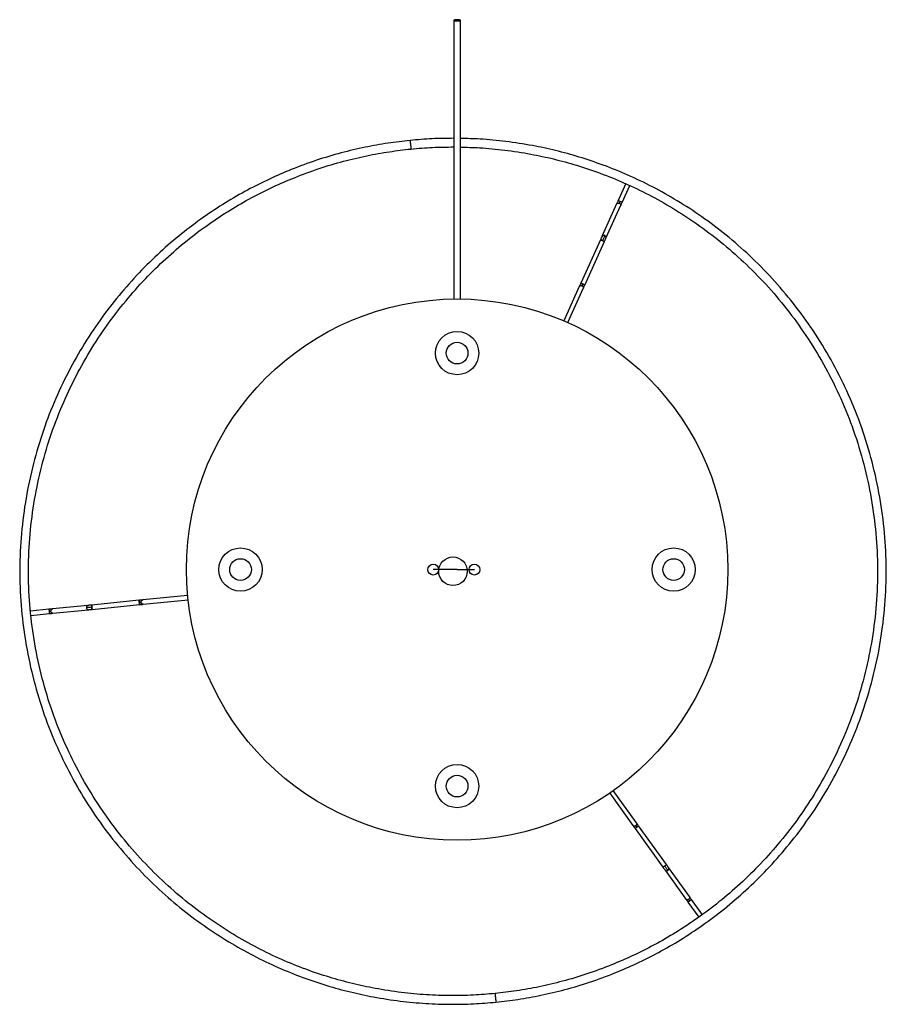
# Paper-space layout '_Inferior' of a CAD drawing. Header units: millimetres. Extents: x -220 to 180, y -201 to 254.
import ezdxf

# ---------------------------------------------------------------- set-up
doc = ezdxf.new("R2010")
doc.units = ezdxf.units.MM
doc.linetypes.add('CENTERX2', pattern=[20.32, 12.7, -2.54, 2.54, -2.54])

psp = doc.layouts.new('_Inferior')

# ---------------------------------------------------------------- linework, layer by layer
at = {"color": 7, "linetype": 'Continuous', "lineweight": 25}
for p, q in [((59.67, 178.28), (56.12, 170.42)), ((57.94, 169.59), (61.5, 177.45)), ((55.42, 168.87), (48.66, 153.9)), ((50.48, 153.07), (57.25, 168.05)), ((47.96, 152.35), (38.88, 132.26)), ((40.7, 131.44), (49.78, 151.53)), ((38.18, 130.72), (31.03, 114.88)), ((32.86, 114.08), (40.01, 129.89)), ((-142.67, -11.96), (-163.35, -14.02)), ((-188.66, -16.54), (-205.01, -18.17)), ((-165.04, -14.19), (-186.98, -16.38)), ((-186.78, -18.37), (-164.84, -16.18)), ((-163.15, -16.01), (-142.46, -13.95)), ((-206.7, -18.34), (-215.28, -19.19)), ((-215.09, -21.18), (-206.5, -20.33)), ((-204.82, -20.16), (-188.46, -18.53)), ((52.23, -103.24), (62.96, -118.18)), ((64.59, -117.01), (53.88, -102.1)), ((63.95, -119.55), (76.81, -137.46)), ((78.44, -136.29), (65.57, -118.39)), ((77.8, -138.84), (87.39, -152.19)), ((89.01, -151.02), (79.42, -137.67)), ((88.37, -153.56), (93.41, -160.57)), ((95.03, -159.4), (90, -152.4))]:
    psp.add_line(p, q, dxfattribs=at)
at = {"color": 7, "linetype": 'CENTERX2'}
for q in [(-29.24, 0), (-10.24, 0)]:
    psp.add_line((-18.24, 0), q, dxfattribs=at)
at = {"color": 7, "linetype": 'Continuous', "lineweight": 25, "flags": 128}
psp.add_lwpolyline([(-18.24, 253.45), (-17.67, 253.47), (-17.18, 253.53), (-16.86, 253.62), (-16.74, 253.72), (-16.86, 253.83), (-17.18, 253.92), (-17.67, 253.98), (-18.24, 254), (-18.82, 253.98), (-19.3, 253.92), (-19.63, 253.83), (-19.74, 253.72), (-19.63, 253.62), (-19.3, 253.53), (-18.82, 253.47), (-18.24, 253.45)], dxfattribs=at)
at = {"color": 7, "linetype": 'Continuous', "lineweight": 25}
for centre, radius in [((-18.24, 0), 125), ((-18.24, 100), 10), ((-18.24, 100), 5), ((-118.24, 0), 10), ((81.76, 0), 10), ((-118.24, 0), 5), ((81.76, 0), 5), ((-18.24, -100), 10), ((-18.24, -100), 5)]:
    psp.add_circle(centre, radius, dxfattribs=at)
at = {"color": 7, "linetype": 'Continuous'}
for centre, radius in [((-20.13, -0.77), 6.6), ((-29.24, 0), 2.5), ((-10.24, 0), 2.5)]:
    psp.add_circle(centre, radius, dxfattribs=at)
at = {"color": 7, "linetype": 'Continuous', "lineweight": 25}
for points, knots in [([(-19.74, 253.72), (-19.74, 251.7), (-19.74, 247.94), (-19.74, 242.64), (-19.74, 238.15), (-19.74, 234.44), (-19.74, 228.52), (-19.74, 220.42), (-19.74, 209.95), (-19.74, 199.16), (-19.74, 187.79), (-19.74, 175.99), (-19.74, 165.66), (-19.74, 156.62), (-19.74, 148.48), (-19.74, 139.98), (-19.74, 132.07), (-19.74, 127.07), (-19.74, 124.96)], [0, 0, 0, 0, 0.047371, 0.088274, 0.122941, 0.151474, 0.174173, 0.260045, 0.339028, 0.418081, 0.512199, 0.604992, 0.693015, 0.751609, 0.81401, 0.881829, 0.950139, 1, 1, 1, 1]), ([(-16.74, 124.85), (-16.74, 126.29), (-16.74, 131.03), (-16.74, 138.98), (-16.74, 148.36), (-16.74, 157.49), (-16.74, 166.74), (-16.74, 176.3), (-16.74, 185.63), (-16.74, 192.79), (-16.74, 198.17), (-16.74, 202.35), (-16.74, 207.29), (-16.74, 213.07), (-16.74, 219.14), (-16.74, 225.4), (-16.74, 231.74), (-16.74, 238.61), (-16.74, 246.02), (-16.74, 251.09), (-16.74, 253.72)], [0, 0, 0, 0, 0.033907, 0.112154, 0.186926, 0.252787, 0.323725, 0.400739, 0.474233, 0.540763, 0.568087, 0.599915, 0.638319, 0.683265, 0.734693, 0.779609, 0.828482, 0.88136, 0.938407, 1, 1, 1, 1]), ([(-39.94, 198.25), (-43.34, 197.86), (-50.3, 197.06), (-60.92, 195.12), (-71.96, 192.52), (-83.37, 189.1), (-94.42, 185.04), (-105.03, 180.43), (-115.14, 175.34), (-125.34, 169.46), (-135.53, 162.73), (-145.65, 155.11), (-155.6, 146.56), (-165.27, 137.06), (-174.55, 126.59), (-183.32, 115.16), (-191.45, 102.78), (-198.82, 89.5), (-205.28, 75.39), (-210.73, 60.52), (-215.04, 45.01), (-218.13, 28.99), (-219.91, 12.61), (-220.33, -3.98), (-219.37, -20.61), (-217.04, -37.09), (-213.35, -53.27), (-208.37, -68.99), (-202.19, -84.08), (-194.9, -98.43), (-186.63, -111.94), (-177.51, -124.5), (-167.68, -136.06), (-157.26, -146.6), (-146.41, -156.08), (-135.25, -164.51), (-123.89, -171.92), (-112.45, -178.34), (-101.03, -183.82), (-89.71, -188.4), (-78.56, -192.16), (-67.63, -195.15), (-56.32, -197.58), (-44.7, -199.38), (-32.83, -200.48), (-21.5, -200.86), (-10.71, -200.66), (-3.72, -200.07), (-0.31, -199.79)], [0, 0, 0, 0, 0.016322, 0.033479, 0.05151, 0.070452, 0.090341, 0.107661, 0.125675, 0.144395, 0.163829, 0.18398, 0.204846, 0.226418, 0.248682, 0.271613, 0.29518, 0.319343, 0.344053, 0.369251, 0.394871, 0.420839, 0.447075, 0.473492, 0.5, 0.526508, 0.552925, 0.579161, 0.605129, 0.630749, 0.655947, 0.680657, 0.70482, 0.728387, 0.751318, 0.773582, 0.795154, 0.81602, 0.836171, 0.855605, 0.874325, 0.892339, 0.909659, 0.929548, 0.94849, 0.966521, 0.983678, 1, 1, 1, 1]), ([(-19.74, 199.21), (-23.07, 199.18), (-29.81, 199.13), (-36.53, 198.54), (-39.94, 198.25)], [0, 0, 0, 0, 0.4931363, 1, 1, 1, 1]), ([(-39.94, 198.25), (-39.94, 198.22), (-39.93, 198.18), (-39.91, 197.92), (-39.88, 197.66), (-39.85, 197.34), (-39.8, 196.88), (-39.74, 196.26), (-39.68, 195.63), (-39.63, 195.17), (-39.6, 194.85), (-39.58, 194.59), (-39.55, 194.34), (-39.55, 194.29), (-39.54, 194.27)], [0, 0, 0, 0, 0.121676, 0.186693, 0.252703, 0.318317, 0.382197, 0.5, 0.617803, 0.681683, 0.747297, 0.813307, 0.878324, 1, 1, 1, 1]), ([(-0.31, -199.79), (3.08, -199.4), (10.05, -198.6), (20.67, -196.66), (31.7, -194.06), (43.12, -190.64), (54.16, -186.58), (64.77, -181.97), (74.89, -176.88), (85.08, -171), (95.28, -164.27), (105.39, -156.65), (115.34, -148.1), (125.01, -138.6), (134.29, -128.13), (143.07, -116.7), (151.2, -104.32), (158.56, -91.04), (165.03, -76.93), (170.47, -62.06), (174.79, -46.55), (177.87, -30.53), (179.65, -14.15), (180.08, 2.44), (179.12, 19.07), (176.78, 35.55), (173.09, 51.73), (168.12, 67.45), (161.93, 82.54), (154.65, 96.9), (146.38, 110.4), (137.26, 122.96), (127.42, 134.53), (117.01, 145.06), (106.15, 154.54), (94.99, 162.97), (83.64, 170.38), (72.2, 176.8), (60.78, 182.28), (49.45, 186.86), (38.3, 190.62), (27.38, 193.61), (16.07, 196.05), (4.44, 197.83), (-6.69, 198.91), (-13.7, 199.08), (-16.74, 199.15)], [0, 0, 0, 0, 0.016948, 0.034764, 0.053488, 0.073157, 0.09381, 0.111795, 0.130501, 0.14994, 0.17012, 0.191044, 0.212712, 0.235112, 0.258231, 0.282042, 0.306515, 0.331606, 0.357264, 0.38343, 0.410034, 0.436999, 0.464242, 0.491673, 0.5192, 0.546726, 0.574157, 0.6014, 0.628365, 0.654969, 0.681135, 0.706794, 0.731884, 0.756357, 0.780168, 0.803287, 0.825688, 0.847355, 0.868279, 0.888459, 0.907898, 0.926604, 0.944589, 0.965242, 0.984912, 1, 1, 1, 1]), ([(-0.71, -195.81), (-4.05, -196.09), (-10.9, -196.67), (-21.47, -196.86), (-32.58, -196.49), (-44.2, -195.41), (-55.6, -193.65), (-66.68, -191.26), (-77.39, -188.33), (-88.32, -184.65), (-99.41, -180.16), (-110.61, -174.79), (-121.82, -168.5), (-132.94, -161.24), (-143.88, -152.97), (-154.52, -143.68), (-164.72, -133.36), (-174.36, -122.02), (-183.3, -109.71), (-191.41, -96.48), (-198.55, -82.42), (-204.61, -67.62), (-209.49, -52.22), (-213.1, -36.37), (-215.39, -20.21), (-216.33, -3.92), (-215.91, 12.34), (-214.17, 28.4), (-211.14, 44.1), (-206.92, 59.3), (-201.58, 73.86), (-195.24, 87.7), (-188.03, 100.71), (-180.06, 112.84), (-171.46, 124.04), (-162.37, 134.31), (-152.89, 143.62), (-143.14, 152), (-133.22, 159.46), (-123.23, 166.06), (-113.24, 171.82), (-103.33, 176.81), (-92.93, 181.33), (-82.11, 185.3), (-70.92, 188.65), (-60.11, 191.2), (-49.7, 193.1), (-42.87, 193.88), (-39.54, 194.27)], [0, 0, 0, 0, 0.016322, 0.033479, 0.05151, 0.070452, 0.090341, 0.107661, 0.125675, 0.144395, 0.163829, 0.18398, 0.204846, 0.226418, 0.248682, 0.271613, 0.29518, 0.319343, 0.344053, 0.369251, 0.394871, 0.420839, 0.447075, 0.473492, 0.5, 0.526508, 0.552925, 0.579161, 0.605129, 0.630749, 0.655947, 0.680657, 0.70482, 0.728387, 0.751318, 0.773582, 0.795154, 0.81602, 0.836171, 0.855605, 0.874325, 0.892339, 0.909659, 0.929548, 0.94849, 0.966521, 0.983678, 1, 1, 1, 1]), ([(-39.54, 194.27), (-36.21, 194.56), (-29.62, 195.13), (-23, 195.18), (-19.74, 195.21)], [0, 0, 0, 0, 0.506667, 1, 1, 1, 1]), ([(-16.74, 195.15), (-13.78, 195.08), (-6.94, 194.92), (3.95, 193.85), (15.34, 192.11), (26.43, 189.72), (37.13, 186.79), (48.06, 183.11), (59.16, 178.62), (70.35, 173.25), (81.56, 166.96), (92.69, 159.7), (103.63, 151.43), (114.26, 142.14), (124.47, 131.82), (134.11, 120.48), (143.05, 108.17), (151.15, 94.94), (158.29, 80.88), (164.35, 66.08), (169.23, 50.68), (172.84, 34.83), (175.13, 18.67), (176.07, 2.38), (175.66, -13.88), (173.91, -29.94), (170.89, -45.64), (166.66, -60.83), (161.32, -75.4), (154.99, -89.24), (147.77, -102.25), (139.8, -114.38), (131.21, -125.58), (122.11, -135.84), (112.63, -145.16), (102.88, -153.53), (92.97, -161), (82.98, -167.6), (72.99, -173.36), (63.07, -178.35), (52.67, -182.87), (41.85, -186.84), (30.67, -190.19), (19.85, -192.74), (9.44, -194.64), (2.62, -195.42), (-0.71, -195.81)], [0, 0, 0, 0, 0.014976, 0.034648, 0.055303, 0.07329, 0.091998, 0.111439, 0.131621, 0.152548, 0.174218, 0.196621, 0.219742, 0.243557, 0.268032, 0.293126, 0.318787, 0.344956, 0.371563, 0.398531, 0.425777, 0.453212, 0.480741, 0.50827, 0.535705, 0.562951, 0.589919, 0.616526, 0.642695, 0.668357, 0.69345, 0.717925, 0.74174, 0.764861, 0.787264, 0.808934, 0.829861, 0.850043, 0.869484, 0.888192, 0.906179, 0.926834, 0.946506, 0.965232, 0.98305, 1, 1, 1, 1]), ([(56.12, 170.42), (56.05, 170.27), (55.91, 169.96), (55.72, 169.52), (55.55, 169.14), (55.46, 168.96), (55.42, 168.87)], [0, 0, 0, 0, 0.245958, 0.5, 0.754042, 1, 1, 1, 1]), ([(55.43, 168.87), (55.44, 168.89), (55.48, 169), (55.64, 169.16), (55.91, 169.31), (56.13, 169.33), (56.25, 169.33)], [0, 0, 0, 0, 0.083375, 0.373635, 0.684903, 1, 1, 1, 1]), ([(57.03, 170), (56.92, 170.06), (56.74, 170.14), (56.52, 170.23), (56.38, 170.3), (56.26, 170.35), (56.15, 170.4), (56.13, 170.41), (56.12, 170.42)], [0, 0, 0, 0, 0.243352, 0.373386, 0.505405, 0.636635, 0.764394, 1, 1, 1, 1]), ([(56.25, 169.33), (56.32, 169.33), (56.47, 169.32), (56.61, 169.26), (56.68, 169.23)], [0, 0, 0, 0, 0.51483, 1, 1, 1, 1]), ([(56.68, 169.23), (56.7, 169.28), (56.74, 169.37), (56.83, 169.56), (56.93, 169.78), (57, 169.93), (57.03, 170)], [0, 0, 0, 0, 0.245958, 0.5, 0.754042, 1, 1, 1, 1]), ([(56.68, 169.23), (56.78, 169.18), (56.98, 169.07), (57.19, 168.81), (57.31, 168.52), (57.32, 168.25), (57.26, 168.11), (57.24, 168.05)], [0, 0, 0, 0, 0.2065054, 0.4276916, 0.6512957, 0.8642625, 1, 1, 1, 1]), ([(57.94, 169.59), (57.93, 169.6), (57.91, 169.61), (57.8, 169.66), (57.69, 169.71), (57.54, 169.77), (57.33, 169.87), (57.15, 169.95), (57.03, 170)], [0, 0, 0, 0, 0.235606, 0.363365, 0.494595, 0.626614, 0.756648, 1, 1, 1, 1]), ([(57.25, 168.05), (57.29, 168.14), (57.37, 168.32), (57.54, 168.7), (57.74, 169.13), (57.88, 169.44), (57.94, 169.59)], [0, 0, 0, 0, 0.245958, 0.5, 0.754042, 1, 1, 1, 1]), ([(48.66, 153.9), (48.62, 153.81), (48.53, 153.62), (48.36, 153.24), (48.17, 152.81), (48.03, 152.5), (47.96, 152.35)], [0, 0, 0, 0, 0.245958, 0.5, 0.754042, 1, 1, 1, 1]), ([(48.87, 151.94), (48.75, 151.99), (48.58, 152.07), (48.36, 152.17), (48.22, 152.23), (48.1, 152.29), (47.99, 152.34), (47.97, 152.35), (47.96, 152.35)], [0, 0, 0, 0, 0.243352, 0.373386, 0.505405, 0.636635, 0.764394, 1, 1, 1, 1]), ([(47.96, 152.35), (47.97, 152.35), (47.99, 152.34), (48.1, 152.29), (48.22, 152.23), (48.36, 152.17), (48.58, 152.07), (48.75, 151.99), (48.87, 151.94)], [0, 0, 0, 0, 0.235606, 0.363365, 0.494595, 0.626614, 0.756648, 1, 1, 1, 1]), ([(49.48, 154.36), (49.37, 154.35), (49.14, 154.34), (48.87, 154.19), (48.71, 154.03), (48.67, 153.92), (48.67, 153.89)], [0, 0, 0, 0, 0.315097, 0.626365, 0.916625, 1, 1, 1, 1]), ([(49.92, 154.26), (49.86, 154.12), (49.73, 153.85), (49.47, 153.28), (49.18, 152.63), (48.97, 152.17), (48.87, 151.94)], [0, 0, 0, 0, 0.245958, 0.5, 0.754042, 1, 1, 1, 1]), ([(48.87, 151.94), (48.99, 151.89), (49.17, 151.81), (49.38, 151.71), (49.52, 151.64), (49.64, 151.59), (49.75, 151.54), (49.77, 151.53), (49.78, 151.53)], [0, 0, 0, 0, 0.243352, 0.373386, 0.505405, 0.636635, 0.764394, 1, 1, 1, 1]), ([(49.78, 151.53), (49.77, 151.53), (49.75, 151.54), (49.64, 151.59), (49.52, 151.64), (49.38, 151.71), (49.17, 151.81), (48.99, 151.89), (48.87, 151.94)], [0, 0, 0, 0, 0.235606, 0.363365, 0.494595, 0.626614, 0.756648, 1, 1, 1, 1]), ([(49.92, 154.26), (49.85, 154.28), (49.71, 154.34), (49.56, 154.35), (49.48, 154.36)], [0, 0, 0, 0, 0.48517, 1, 1, 1, 1]), ([(49.78, 151.53), (49.85, 151.68), (49.99, 151.99), (50.18, 152.42), (50.36, 152.8), (50.44, 152.98), (50.48, 153.07)], [0, 0, 0, 0, 0.245958, 0.5, 0.754042, 1, 1, 1, 1]), ([(50.47, 153.08), (50.49, 153.13), (50.56, 153.27), (50.54, 153.54), (50.43, 153.84), (50.21, 154.1), (50.01, 154.2), (49.92, 154.26)], [0, 0, 0, 0, 0.135737, 0.348704, 0.572308, 0.793495, 1, 1, 1, 1]), ([(38.88, 132.26), (38.81, 132.11), (38.67, 131.8), (38.48, 131.37), (38.31, 130.99), (38.22, 130.81), (38.18, 130.72)], [0, 0, 0, 0, 0.245973, 0.5, 0.754027, 1, 1, 1, 1]), ([(39.79, 131.85), (39.68, 131.9), (39.5, 131.98), (39.28, 132.08), (39.14, 132.14), (39.02, 132.2), (38.91, 132.25), (38.89, 132.25), (38.88, 132.26)], [0, 0, 0, 0, 0.243352, 0.373386, 0.505405, 0.636635, 0.764394, 1, 1, 1, 1]), ([(38.88, 132.26), (38.89, 132.25), (38.91, 132.25), (39.02, 132.2), (39.14, 132.14), (39.28, 132.08), (39.5, 131.98), (39.68, 131.9), (39.79, 131.85)], [0, 0, 0, 0, 0.235606, 0.363365, 0.494595, 0.626614, 0.756648, 1, 1, 1, 1]), ([(38.19, 130.71), (38.2, 130.74), (38.24, 130.85), (38.4, 131.01), (38.67, 131.16), (38.89, 131.17), (39.01, 131.18)], [0, 0, 0, 0, 0.083575, 0.373787, 0.684991, 1, 1, 1, 1]), ([(39.01, 131.18), (39.08, 131.17), (39.23, 131.16), (39.38, 131.1), (39.44, 131.08)], [0, 0, 0, 0, 0.514821, 1, 1, 1, 1]), ([(39.79, 131.85), (39.76, 131.77), (39.69, 131.62), (39.59, 131.4), (39.51, 131.21), (39.46, 131.12), (39.44, 131.08)], [0, 0, 0, 0, 0.245973, 0.5, 0.754027, 1, 1, 1, 1]), ([(39.44, 131.08), (39.54, 131.02), (39.74, 130.92), (39.95, 130.66), (40.07, 130.36), (40.08, 130.09), (40.02, 129.95), (40, 129.9)], [0, 0, 0, 0, 0.206542, 0.427768, 0.651409, 0.864402, 1, 1, 1, 1]), ([(39.79, 131.85), (39.91, 131.8), (40.09, 131.71), (40.3, 131.62), (40.45, 131.55), (40.56, 131.5), (40.67, 131.45), (40.69, 131.44), (40.7, 131.44)], [0, 0, 0, 0, 0.243352, 0.373386, 0.505405, 0.636635, 0.764394, 1, 1, 1, 1]), ([(40.7, 131.44), (40.69, 131.44), (40.67, 131.45), (40.56, 131.5), (40.45, 131.55), (40.3, 131.62), (40.09, 131.71), (39.91, 131.8), (39.79, 131.85)], [0, 0, 0, 0, 0.235606, 0.363365, 0.494595, 0.626614, 0.756648, 1, 1, 1, 1]), ([(40.01, 129.89), (40.05, 129.98), (40.13, 130.16), (40.3, 130.55), (40.5, 130.98), (40.64, 131.29), (40.7, 131.44)], [0, 0, 0, 0, 0.245973, 0.5, 0.754027, 1, 1, 1, 1]), ([(-205.01, -18.17), (-205.11, -18.18), (-205.31, -18.2), (-205.73, -18.24), (-206.2, -18.29), (-206.54, -18.32), (-206.7, -18.34)], [0, 0, 0, 0, 0.245958, 0.5, 0.754042, 1, 1, 1, 1]), ([(-205.76, -19.25), (-205.76, -19.12), (-205.76, -18.92), (-205.68, -18.68), (-205.58, -18.51), (-205.46, -18.37), (-205.28, -18.23), (-205.12, -18.19), (-205.01, -18.17)], [0, 0, 0, 0, 0.243352, 0.373386, 0.505405, 0.636635, 0.764394, 1, 1, 1, 1]), ([(-188.66, -16.54), (-188.77, -16.57), (-188.92, -16.6), (-189.11, -16.74), (-189.23, -16.88), (-189.33, -17.05), (-189.41, -17.3), (-189.41, -17.49), (-189.41, -17.62)], [0, 0, 0, 0, 0.235606, 0.363365, 0.494595, 0.626614, 0.756648, 1, 1, 1, 1]), ([(-186.88, -17.37), (-187.12, -17.39), (-187.63, -17.44), (-188.34, -17.52), (-188.96, -17.58), (-189.26, -17.61), (-189.41, -17.62)], [0, 0, 0, 0, 0.245958, 0.5, 0.754042, 1, 1, 1, 1]), ([(-189.41, -17.62), (-189.38, -17.75), (-189.35, -17.94), (-189.21, -18.16), (-189.09, -18.31), (-188.94, -18.43), (-188.73, -18.53), (-188.57, -18.53), (-188.46, -18.53)], [0, 0, 0, 0, 0.243352, 0.373386, 0.505405, 0.636635, 0.764394, 1, 1, 1, 1]), ([(-186.98, -16.38), (-187.14, -16.39), (-187.48, -16.42), (-187.95, -16.47), (-188.37, -16.51), (-188.57, -16.53), (-188.66, -16.54)], [0, 0, 0, 0, 0.245958, 0.5, 0.754042, 1, 1, 1, 1]), ([(-186.98, -16.38), (-186.97, -16.39), (-186.97, -16.41), (-186.96, -16.53), (-186.95, -16.66), (-186.93, -16.81), (-186.91, -17.05), (-186.89, -17.24), (-186.88, -17.37)], [0, 0, 0, 0, 0.235606, 0.363365, 0.494595, 0.626614, 0.756648, 1, 1, 1, 1]), ([(-186.88, -17.37), (-186.89, -17.24), (-186.91, -17.05), (-186.93, -16.81), (-186.95, -16.66), (-186.96, -16.53), (-186.97, -16.41), (-186.97, -16.39), (-186.98, -16.38)], [0, 0, 0, 0, 0.243352, 0.373386, 0.505405, 0.636635, 0.764394, 1, 1, 1, 1]), ([(-186.78, -18.37), (-186.78, -18.35), (-186.78, -18.33), (-186.79, -18.21), (-186.81, -18.08), (-186.82, -17.93), (-186.84, -17.69), (-186.86, -17.5), (-186.88, -17.37)], [0, 0, 0, 0, 0.235606, 0.363365, 0.494595, 0.626614, 0.756648, 1, 1, 1, 1]), ([(-186.88, -17.37), (-186.86, -17.5), (-186.84, -17.69), (-186.82, -17.93), (-186.81, -18.08), (-186.79, -18.21), (-186.78, -18.33), (-186.78, -18.35), (-186.78, -18.37)], [0, 0, 0, 0, 0.243352, 0.373386, 0.505405, 0.636635, 0.764394, 1, 1, 1, 1]), ([(-163.35, -14.02), (-163.45, -14.03), (-163.65, -14.05), (-164.06, -14.09), (-164.54, -14.14), (-164.87, -14.17), (-165.04, -14.19)], [0, 0, 0, 0, 0.245973, 0.5, 0.754027, 1, 1, 1, 1]), ([(-164.94, -15.19), (-164.95, -15.06), (-164.97, -14.86), (-164.99, -14.63), (-165.01, -14.47), (-165.02, -14.34), (-165.03, -14.22), (-165.04, -14.2), (-165.04, -14.19)], [0, 0, 0, 0, 0.243352, 0.373386, 0.505405, 0.636635, 0.764394, 1, 1, 1, 1]), ([(-165.04, -14.19), (-165.04, -14.2), (-165.03, -14.22), (-165.02, -14.34), (-165.01, -14.47), (-164.99, -14.63), (-164.97, -14.86), (-164.95, -15.06), (-164.94, -15.19)], [0, 0, 0, 0, 0.235606, 0.363365, 0.494595, 0.626614, 0.756648, 1, 1, 1, 1]), ([(-164.1, -15.1), (-164.14, -15.11), (-164.24, -15.12), (-164.45, -15.14), (-164.69, -15.16), (-164.86, -15.18), (-164.94, -15.19)], [0, 0, 0, 0, 0.2459732, 0.5, 0.7540268, 1, 1, 1, 1]), ([(-164.84, -16.18), (-164.84, -16.17), (-164.84, -16.15), (-164.85, -16.03), (-164.87, -15.9), (-164.88, -15.74), (-164.91, -15.51), (-164.93, -15.31), (-164.94, -15.19)], [0, 0, 0, 0, 0.235606, 0.363365, 0.494595, 0.626614, 0.756648, 1, 1, 1, 1]), ([(-164.94, -15.19), (-164.93, -15.31), (-164.91, -15.51), (-164.88, -15.74), (-164.87, -15.9), (-164.85, -16.03), (-164.84, -16.15), (-164.84, -16.17), (-164.84, -16.18)], [0, 0, 0, 0, 0.243352, 0.373386, 0.505405, 0.636635, 0.764394, 1, 1, 1, 1]), ([(-164.84, -16.18), (-164.67, -16.16), (-164.34, -16.13), (-163.87, -16.08), (-163.45, -16.04), (-163.25, -16.02), (-163.15, -16.01)], [0, 0, 0, 0, 0.245973, 0.5, 0.754027, 1, 1, 1, 1]), ([(-164.1, -15.1), (-164.1, -14.97), (-164.1, -14.78), (-164.01, -14.53), (-163.92, -14.36), (-163.8, -14.22), (-163.61, -14.08), (-163.45, -14.05), (-163.35, -14.02)], [0, 0, 0, 0, 0.2433523, 0.3733856, 0.5054052, 0.6366347, 0.7643944, 1, 1, 1, 1]), ([(-163.15, -16.01), (-163.26, -16.01), (-163.42, -16.01), (-163.63, -15.91), (-163.78, -15.79), (-163.9, -15.64), (-164.03, -15.42), (-164.07, -15.23), (-164.1, -15.1)], [0, 0, 0, 0, 0.235606, 0.363365, 0.494595, 0.626614, 0.756648, 1, 1, 1, 1]), ([(-206.7, -18.34), (-206.7, -18.35), (-206.7, -18.37), (-206.69, -18.49), (-206.67, -18.62), (-206.66, -18.78), (-206.63, -19.01), (-206.62, -19.21), (-206.6, -19.33)], [0, 0, 0, 0, 0.235606, 0.363365, 0.494595, 0.626614, 0.756648, 1, 1, 1, 1]), ([(-206.6, -19.33), (-206.52, -19.33), (-206.35, -19.31), (-206.12, -19.29), (-205.91, -19.26), (-205.81, -19.25), (-205.76, -19.25)], [0, 0, 0, 0, 0.245958, 0.5, 0.754042, 1, 1, 1, 1]), ([(-206.6, -19.33), (-206.59, -19.46), (-206.57, -19.66), (-206.55, -19.89), (-206.53, -20.05), (-206.52, -20.18), (-206.51, -20.3), (-206.5, -20.32), (-206.5, -20.33)], [0, 0, 0, 0, 0.243352, 0.373386, 0.505405, 0.636635, 0.764394, 1, 1, 1, 1]), ([(-206.5, -20.33), (-206.34, -20.31), (-206, -20.28), (-205.53, -20.23), (-205.11, -20.19), (-204.91, -20.17), (-204.82, -20.16)], [0, 0, 0, 0, 0.245958, 0.5, 0.754042, 1, 1, 1, 1]), ([(-204.82, -20.16), (-204.92, -20.16), (-205.09, -20.15), (-205.29, -20.05), (-205.44, -19.94), (-205.57, -19.79), (-205.7, -19.57), (-205.73, -19.38), (-205.76, -19.25)], [0, 0, 0, 0, 0.235606, 0.363365, 0.494595, 0.626614, 0.756648, 1, 1, 1, 1]), ([(-188.46, -18.53), (-188.37, -18.52), (-188.17, -18.5), (-187.75, -18.46), (-187.28, -18.42), (-186.94, -18.38), (-186.78, -18.37)], [0, 0, 0, 0, 0.245958, 0.5, 0.754042, 1, 1, 1, 1]), ([(62.96, -118.18), (63.02, -118.26), (63.14, -118.42), (63.38, -118.76), (63.66, -119.15), (63.85, -119.42), (63.95, -119.55)], [0, 0, 0, 0, 0.245973, 0.5, 0.754027, 1, 1, 1, 1]), ([(63.86, -118.47), (63.75, -118.49), (63.53, -118.52), (63.23, -118.42), (63.04, -118.3), (62.98, -118.2), (62.97, -118.17)], [0, 0, 0, 0, 0.315009, 0.626213, 0.916425, 1, 1, 1, 1]), ([(64.58, -117.02), (64.61, -117.07), (64.7, -117.19), (64.74, -117.46), (64.69, -117.77), (64.52, -118.07), (64.35, -118.21), (64.27, -118.28)], [0, 0, 0, 0, 0.135598, 0.348591, 0.572232, 0.793458, 1, 1, 1, 1]), ([(65.57, -118.39), (65.48, -118.25), (65.28, -117.98), (65, -117.59), (64.76, -117.25), (64.64, -117.09), (64.59, -117.01)], [0, 0, 0, 0, 0.245973, 0.5, 0.754027, 1, 1, 1, 1]), ([(64.27, -118.28), (64.21, -118.32), (64.08, -118.41), (63.94, -118.45), (63.86, -118.47)], [0, 0, 0, 0, 0.485179, 1, 1, 1, 1]), ([(64.76, -118.97), (64.66, -119.05), (64.5, -119.16), (64.31, -119.3), (64.18, -119.39), (64.08, -119.46), (63.98, -119.53), (63.96, -119.55), (63.95, -119.55)], [0, 0, 0, 0, 0.2433523, 0.3733856, 0.5054052, 0.6366347, 0.7643944, 1, 1, 1, 1]), ([(63.95, -119.55), (63.96, -119.55), (63.98, -119.53), (64.08, -119.46), (64.18, -119.39), (64.31, -119.3), (64.5, -119.16), (64.66, -119.05), (64.76, -118.97)], [0, 0, 0, 0, 0.235606, 0.363365, 0.494595, 0.626614, 0.756648, 1, 1, 1, 1]), ([(64.76, -118.97), (64.71, -118.9), (64.62, -118.77), (64.48, -118.57), (64.36, -118.4), (64.3, -118.32), (64.27, -118.28)], [0, 0, 0, 0, 0.245973, 0.5, 0.754027, 1, 1, 1, 1]), ([(64.76, -118.97), (64.87, -118.9), (65.03, -118.78), (65.22, -118.64), (65.35, -118.55), (65.45, -118.48), (65.55, -118.41), (65.56, -118.4), (65.57, -118.39)], [0, 0, 0, 0, 0.243352, 0.373386, 0.505405, 0.636635, 0.764394, 1, 1, 1, 1]), ([(65.57, -118.39), (65.56, -118.4), (65.55, -118.41), (65.45, -118.48), (65.35, -118.55), (65.22, -118.64), (65.03, -118.78), (64.87, -118.9), (64.76, -118.97)], [0, 0, 0, 0, 0.235606, 0.363365, 0.494595, 0.626614, 0.756648, 1, 1, 1, 1]), ([(77.62, -136.88), (77.73, -136.8), (77.89, -136.69), (78.08, -136.55), (78.21, -136.46), (78.31, -136.38), (78.41, -136.31), (78.42, -136.3), (78.44, -136.29)], [0, 0, 0, 0, 0.243352, 0.373386, 0.505405, 0.636635, 0.764394, 1, 1, 1, 1]), ([(78.44, -136.29), (78.42, -136.3), (78.41, -136.31), (78.31, -136.38), (78.21, -136.46), (78.08, -136.55), (77.89, -136.69), (77.73, -136.8), (77.62, -136.88)], [0, 0, 0, 0, 0.2356056, 0.3633653, 0.4945948, 0.6266144, 0.7566477, 1, 1, 1, 1]), ([(79.42, -137.67), (79.37, -137.59), (79.25, -137.43), (79.01, -137.09), (78.73, -136.7), (78.53, -136.43), (78.44, -136.29)], [0, 0, 0, 0, 0.245958, 0.5, 0.754042, 1, 1, 1, 1]), ([(77.62, -136.88), (77.52, -136.95), (77.36, -137.07), (77.17, -137.2), (77.04, -137.3), (76.94, -137.37), (76.84, -137.44), (76.82, -137.45), (76.81, -137.46)], [0, 0, 0, 0, 0.243352, 0.373386, 0.505405, 0.636635, 0.764394, 1, 1, 1, 1]), ([(76.81, -137.46), (76.82, -137.45), (76.84, -137.44), (76.94, -137.37), (77.04, -137.3), (77.17, -137.2), (77.36, -137.07), (77.52, -136.95), (77.62, -136.88)], [0, 0, 0, 0, 0.235606, 0.363365, 0.494595, 0.626614, 0.756648, 1, 1, 1, 1]), ([(76.81, -137.46), (76.91, -137.6), (77.1, -137.87), (77.38, -138.26), (77.63, -138.6), (77.74, -138.76), (77.8, -138.84)], [0, 0, 0, 0, 0.245958, 0.5, 0.754042, 1, 1, 1, 1]), ([(77.62, -136.88), (77.77, -137.08), (78.06, -137.49), (78.48, -138.07), (78.85, -138.58), (79.02, -138.82), (79.11, -138.94)], [0, 0, 0, 0, 0.245958, 0.5, 0.754042, 1, 1, 1, 1]), ([(77.81, -138.83), (77.82, -138.86), (77.88, -138.96), (78.07, -139.08), (78.36, -139.18), (78.59, -139.15), (78.7, -139.13)], [0, 0, 0, 0, 0.083375, 0.373635, 0.684903, 1, 1, 1, 1]), ([(78.7, -139.13), (78.77, -139.11), (78.92, -139.07), (79.04, -138.98), (79.11, -138.94)], [0, 0, 0, 0, 0.5148295, 1, 1, 1, 1]), ([(79.11, -138.94), (79.19, -138.87), (79.36, -138.73), (79.52, -138.43), (79.58, -138.12), (79.54, -137.85), (79.45, -137.73), (79.42, -137.68)], [0, 0, 0, 0, 0.206505, 0.427692, 0.651296, 0.864263, 1, 1, 1, 1]), ([(88.29, -152.48), (88.17, -152.49), (87.95, -152.52), (87.66, -152.43), (87.47, -152.31), (87.41, -152.2), (87.39, -152.18)], [0, 0, 0, 0, 0.315097, 0.626365, 0.916625, 1, 1, 1, 1]), ([(87.39, -152.19), (87.44, -152.27), (87.56, -152.43), (87.8, -152.77), (88.08, -153.15), (88.28, -153.43), (88.37, -153.56)], [0, 0, 0, 0, 0.245958, 0.5, 0.754042, 1, 1, 1, 1]), ([(88.69, -152.29), (88.63, -152.33), (88.5, -152.41), (88.36, -152.46), (88.29, -152.48)], [0, 0, 0, 0, 0.48517, 1, 1, 1, 1]), ([(88.37, -153.56), (88.39, -153.56), (88.4, -153.54), (88.5, -153.47), (88.6, -153.4), (88.73, -153.31), (88.92, -153.17), (89.08, -153.05), (89.19, -152.98)], [0, 0, 0, 0, 0.2356056, 0.3633653, 0.4945948, 0.6266144, 0.7566477, 1, 1, 1, 1]), ([(89, -151.02), (89.04, -151.07), (89.13, -151.2), (89.17, -151.47), (89.11, -151.78), (88.95, -152.08), (88.78, -152.22), (88.69, -152.29)], [0, 0, 0, 0, 0.135737, 0.348704, 0.572308, 0.793495, 1, 1, 1, 1]), ([(89.19, -152.98), (89.14, -152.91), (89.04, -152.78), (88.9, -152.58), (88.78, -152.41), (88.72, -152.33), (88.69, -152.29)], [0, 0, 0, 0, 0.245958, 0.5, 0.754042, 1, 1, 1, 1]), ([(90, -152.4), (89.9, -152.26), (89.71, -151.99), (89.43, -151.6), (89.18, -151.26), (89.07, -151.1), (89.01, -151.02)], [0, 0, 0, 0, 0.245958, 0.5, 0.754042, 1, 1, 1, 1]), ([(89.19, -152.98), (89.29, -152.91), (89.45, -152.79), (89.64, -152.65), (89.77, -152.56), (89.87, -152.49), (89.97, -152.42), (89.99, -152.4), (90, -152.4)], [0, 0, 0, 0, 0.243352, 0.373386, 0.505405, 0.636635, 0.764394, 1, 1, 1, 1]), ([(-0.71, -195.81), (-0.71, -195.83), (-0.7, -195.88), (-0.68, -196.13), (-0.65, -196.39), (-0.62, -196.71), (-0.58, -197.17), (-0.51, -197.8), (-0.45, -198.42), (-0.4, -198.88), (-0.37, -199.2), (-0.35, -199.46), (-0.32, -199.72), (-0.32, -199.76), (-0.31, -199.79)], [0, 0, 0, 0, 0.121676, 0.186693, 0.252703, 0.318317, 0.382197, 0.5, 0.617803, 0.681683, 0.747297, 0.813307, 0.878324, 1, 1, 1, 1])]:
    psp.add_open_spline(points, degree=3, knots=knots, dxfattribs=at)

doc.saveas('drawing.dxf')
